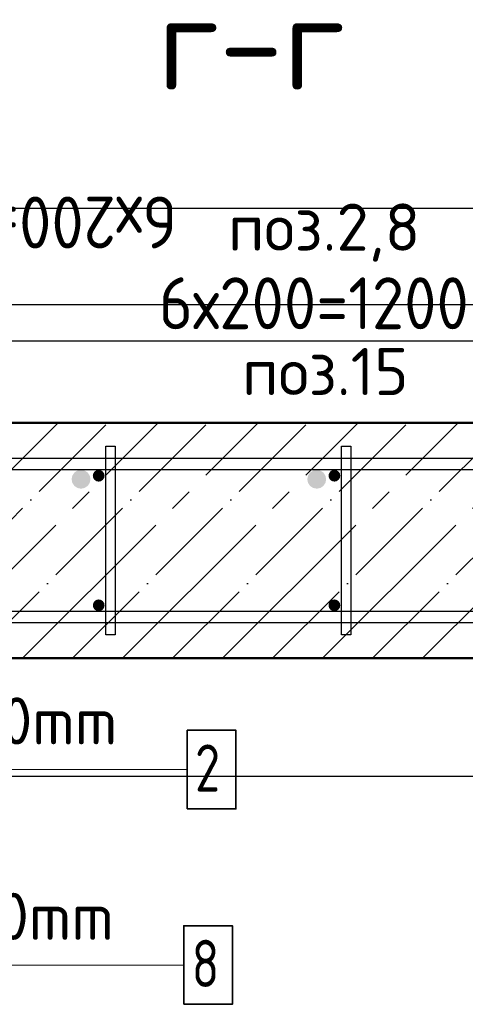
# Model space of a CAD drawing. Header units: millimetres. Extents: x -27380 to 48638, y 46540 to 72525.
# Tile 26 of 106: x -20197 to -19819, y 58567 to 59402. Entities that reach past the tile are written whole.
import ezdxf

# ---------------------------------------------------------------- set-up
doc = ezdxf.new("R2010")
doc.units = ezdxf.units.MM
doc.header["$PDMODE"] = 65
doc.linetypes.add('______11', pattern=[100, 80, -10, 0, -10])
doc.linetypes.add('______5', pattern=[220, 160, -20, 20, -20])
for name, color, linetype, lineweight in [('Standard', 7, 'Continuous', 25), ('Арм.стержн. вертикальными 1', 22, 'Continuous', 35), ('Арм.стержн.горизонт. 1', 180, 'Continuous', 35), ('Размерная линия_ общее', 7, 'Continuous', 13)]:
    doc.layers.add(name, color=color, linetype=linetype, lineweight=lineweight)
doc.layers.add('Арм.стержн. вертикальными 2', color=7, linetype='Continuous', lineweight=35, true_color=0x006e00)
doc.layers.add('Арм.стержн.Стяжки', color=7, linetype='Continuous', lineweight=35, true_color=0x501e0f)
doc.styles.add('ISOCPEUR', font='ISOCPEUR')
doc.dimstyles.new('DIMSTYLE_7', dxfattribs={"dimtxt": 44, "dimasz": 50, "dimexe": 0, "dimexo": 0, "dimgap": 22, "dimtad": 2, "dimdec": 0, "dimrnd": 5, "dimzin": 12, "dimdsep": 46, "dimtxsty": 'ISOCPEUR', "dimblk1": 'ALL_ML_STRICH', "dimblk2": 'ALL_ML_STRICH', "dimsah": 1, "dimcen": 0, "dimclrd": 7, "dimclre": 256, "dimclrt": 7, "dimadec": 0, "dimazin": 0, "dimtfac": 1, "dimtdec": 0, "dimtix": 1, "dimtmove": 2, "dimatfit": 3, "dimfxl": 0, "dimtzin": 0, "dimlwd": 0, "dimlwe": -3, "dimarcsym": 0})

# ---------------------------------------------------------------- blocks, each defined once
blk = doc.blocks.new('ALL_ML_STRICH')
at = {"color": 0, "linetype": 'ByBlock', "lineweight": -2}
for p, q in [((0, -0.5), (0, 0.5)), ((-0.3, -0.3), (0.3, 0.3)), ((-1, 0), (0.5, 0))]:
    blk.add_line(p, q, dxfattribs=at)
blk = doc.blocks.new('*D338')
at = {"layer": 'DEFPOINTS', "color": 7, "linetype": 'Continuous', "lineweight": 13, "transparency": 33554687}
for p in [(-20545.35, 59129.79), (-20545.35, 59012.42), (-19345.35, 59012.42)]:
    blk.add_point(p, dxfattribs=at)
at = {"layer": 'Размерная линия_ общее', "color": 253, "linetype": 'Continuous', "lineweight": -2, "true_color": 0xa0a0a0, "transparency": 33554687}
for p, q in [((-20545.35, 59032.42), (-20545.35, 59129.79)), ((-19345.35, 59032.42), (-19345.35, 59129.79))]:
    blk.add_line(p, q, dxfattribs=at)
at = {"layer": 'Размерная линия_ общее', "color": 7, "linetype": 'Continuous', "lineweight": -2, "transparency": 33554687}
blk.add_line((-20545.35, 59129.79), (-19345.35, 59129.79), dxfattribs=at)
at = {"layer": 'Размерная линия_ общее', "color": 7, "linetype": 'Continuous', "lineweight": 13, "transparency": 33554687, "xscale": 50, "yscale": 50, "zscale": 50, "rotation": 180}
blk.add_blockref('ALL_ML_STRICH', (-20545.35, 59129.79), dxfattribs=at)
at = {"layer": 'Размерная линия_ общее', "color": 7, "linetype": 'Continuous', "lineweight": 13, "transparency": 33554687, "xscale": 50, "yscale": 50, "zscale": 50}
blk.add_blockref('ALL_ML_STRICH', (-19345.35, 59129.79), dxfattribs=at)
at = {"layer": 'Размерная линия_ общее', "color": 7, "linetype": 'Continuous', "lineweight": 13, "transparency": 33554687, "insert": (-20079.35, 59183.79), "char_height": 44, "width": 2.2, "attachment_point": 1, "line_spacing_factor": 0.60241, "style": 'ISOCPEUR'}
blk.add_mtext('\\W0.91;6х200=1200', dxfattribs=at)
blk = doc.blocks.new('*D341')
at = {"layer": 'DEFPOINTS', "color": 7, "linetype": 'Continuous', "lineweight": 13, "transparency": 33554687}
for p in [(-19330.35, 59242.36), (-20530.35, 59015.42), (-19330.35, 59015.42)]:
    blk.add_point(p, dxfattribs=at)
at = {"layer": 'Размерная линия_ общее', "color": 253, "linetype": 'Continuous', "lineweight": -2, "true_color": 0xa0a0a0, "transparency": 33554687}
for p, q in [((-20530.35, 59035.42), (-20530.35, 59242.36)), ((-19330.35, 59035.42), (-19330.35, 59242.36))]:
    blk.add_line(p, q, dxfattribs=at)
at = {"layer": 'Размерная линия_ общее', "color": 7, "linetype": 'Continuous', "lineweight": -2, "transparency": 33554687}
blk.add_line((-19330.35, 59242.36), (-20530.35, 59242.36), dxfattribs=at)
at = {"layer": 'Размерная линия_ общее', "color": 7, "linetype": 'Continuous', "lineweight": 13, "transparency": 33554687, "xscale": 50, "yscale": 50, "zscale": 50}
for p, rotation in [((-20530.35, 59242.36), 180), ((-19330.35, 59242.36), 360)]:
    blk.add_blockref('ALL_ML_STRICH', p, dxfattribs=dict(at, rotation=rotation))
at = {"layer": 'Размерная линия_ общее', "color": 7, "linetype": 'Continuous', "lineweight": 13, "transparency": 33554687, "insert": (-20064.35, 59208.36), "char_height": 44, "width": 2.2, "attachment_point": 1, "rotation": 180, "line_spacing_factor": 0.60241, "style": 'ISOCPEUR'}
blk.add_mtext('\\W0.91;6х200=1200', dxfattribs=at)

msp = doc.modelspace()

# ---------------------------------------------------------------- hatches: boundary and pattern name
at = {"layer": 'Арм.стержн. вертикальными 1', "linetype": 'Continuous', "lineweight": 50, "transparency": 33554687}
for points in [[(-20125.35, 59015.42), (-20125.73, 59017.33), (-20126.82, 59018.95), (-20128.44, 59020.04), (-20130.35, 59020.42), (-20132.27, 59020.04), (-20133.89, 59018.95), (-20134.97, 59017.33), (-20135.35, 59015.42), (-20134.97, 59013.5), (-20133.89, 59011.88), (-20132.27, 59010.8), (-20130.35, 59010.42), (-20128.44, 59010.8), (-20126.82, 59011.88), (-20125.73, 59013.5)], [(-19925.35, 59015.42), (-19925.74, 59017.33), (-19926.82, 59018.95), (-19928.44, 59020.04), (-19930.35, 59020.42), (-19932.27, 59020.04), (-19933.89, 59018.95), (-19934.97, 59017.33), (-19935.35, 59015.42), (-19934.97, 59013.5), (-19933.89, 59011.88), (-19932.27, 59010.8), (-19930.35, 59010.42), (-19928.44, 59010.8), (-19926.82, 59011.88), (-19925.74, 59013.5)], [(-20125.35, 58905.42), (-20125.73, 58907.33), (-20126.82, 58908.95), (-20128.44, 58910.04), (-20130.35, 58910.42), (-20132.27, 58910.04), (-20133.89, 58908.95), (-20134.97, 58907.33), (-20135.35, 58905.42), (-20134.97, 58903.5), (-20133.89, 58901.88), (-20132.27, 58900.8), (-20130.35, 58900.42), (-20128.44, 58900.8), (-20126.82, 58901.88), (-20125.73, 58903.5)], [(-19925.35, 58905.42), (-19925.74, 58907.33), (-19926.82, 58908.95), (-19928.44, 58910.04), (-19930.35, 58910.42), (-19932.27, 58910.04), (-19933.89, 58908.95), (-19934.97, 58907.33), (-19935.35, 58905.42), (-19934.97, 58903.5), (-19933.89, 58901.88), (-19932.27, 58900.8), (-19930.35, 58900.42), (-19928.44, 58900.8), (-19926.82, 58901.88), (-19925.74, 58903.5)]]:
    msp.add_hatch(color=4, dxfattribs=at).paths.add_polyline_path(points)
at = {"layer": 'Арм.стержн. вертикальными 2', "linetype": 'Continuous', "lineweight": 50, "transparency": 33554687}
for points in [[(-20137.35, 59012.42), (-20137.96, 59015.48), (-20139.7, 59018.07), (-20142.29, 59019.81), (-20145.35, 59020.42), (-20148.42, 59019.81), (-20151.01, 59018.07), (-20152.75, 59015.48), (-20153.35, 59012.42), (-20152.75, 59009.36), (-20151.01, 59006.76), (-20148.42, 59005.03), (-20145.35, 59004.42), (-20142.29, 59005.03), (-20139.7, 59006.76), (-20137.96, 59009.36)], [(-19937.35, 59012.42), (-19937.96, 59015.48), (-19939.7, 59018.07), (-19942.29, 59019.81), (-19945.35, 59020.42), (-19948.42, 59019.81), (-19951.01, 59018.07), (-19952.75, 59015.48), (-19953.35, 59012.42), (-19952.75, 59009.36), (-19951.01, 59006.76), (-19948.42, 59005.03), (-19945.35, 59004.42), (-19942.29, 59005.03), (-19939.7, 59006.76), (-19937.96, 59009.36)]]:
    msp.add_hatch(color=7, dxfattribs=at).paths.add_polyline_path(points)

# ---------------------------------------------------------------- linework, layer by layer
at = {"layer": 'Standard', "color": 7, "linetype": 'Continuous', "lineweight": 25, "transparency": 33554687}
msp.add_lwpolyline([(-20840.35, 58760.42), (-19190.35, 58760.42), (-19190.35, 59160.42), (-20840.35, 59160.42), (-20840.35, 58760.42)], dxfattribs=at)
at = {"layer": 'Арм.стержн. вертикальными 1', "color": 7, "linetype": 'Continuous', "lineweight": 13, "transparency": 33554687}
for p, q in [((-20471.28, 58765.98), (-20055.28, 58765.98)), ((-20474.18, 58600.09), (-20058.18, 58600.09))]:
    msp.add_line(p, q, dxfattribs=at)
at = {"layer": 'Арм.стержн. вертикальными 1', "color": 7, "linetype": 'Continuous', "lineweight": 35, "transparency": 33554687}
for points in [[(-20055.28, 58732.65), (-20013.94, 58732.65), (-20013.94, 58799.31), (-20055.28, 58799.31), (-20055.28, 58732.65)], [(-20058.18, 58566.75), (-20016.85, 58566.75), (-20016.85, 58633.42), (-20058.18, 58633.42), (-20058.18, 58566.75)]]:
    msp.add_lwpolyline(points, dxfattribs=at)
at = {"layer": 'Арм.стержн.горизонт. 1', "color": 52, "linetype": 'Continuous', "lineweight": 50, "transparency": 33554687}
for p, q in [((-19290.35, 59060.42), (-20740.35, 59060.42)), ((-19290.35, 58860.42), (-20740.35, 58860.42))]:
    msp.add_line(p, q, dxfattribs=at)
at = {"layer": 'Арм.стержн.горизонт. 1', "color": 4, "linetype": 'Continuous', "lineweight": 25, "transparency": 33554687}
for points in [[(-20710.35, 59030.42), (-19320.35, 59030.42), (-19320.35, 59020.42), (-20710.35, 59020.42), (-20710.35, 59030.42)], [(-20710.35, 59030.42), (-19320.35, 59030.42), (-19320.35, 59020.42), (-20710.35, 59020.42), (-20710.35, 59030.42)], [(-20710.35, 59030.42), (-19320.35, 59030.42), (-19320.35, 59020.42), (-20710.35, 59020.42), (-20710.35, 59030.42)], [(-20710.35, 59030.42), (-19320.35, 59030.42), (-19320.35, 59020.42), (-20710.35, 59020.42), (-20710.35, 59030.42)], [(-20710.35, 59030.42), (-19320.35, 59030.42), (-19320.35, 59020.42), (-20710.35, 59020.42), (-20710.35, 59030.42)], [(-20710.35, 59030.42), (-19320.35, 59030.42), (-19320.35, 59020.42), (-20710.35, 59020.42), (-20710.35, 59030.42)], [(-20710.35, 59030.42), (-19320.35, 59030.42), (-19320.35, 59020.42), (-20710.35, 59020.42), (-20710.35, 59030.42)], [(-20710.35, 59030.42), (-19320.35, 59030.42), (-19320.35, 59020.42), (-20710.35, 59020.42), (-20710.35, 59030.42)], [(-20710.35, 59030.42), (-19320.35, 59030.42), (-19320.35, 59020.42), (-20710.35, 59020.42), (-20710.35, 59030.42)], [(-20710.35, 59030.42), (-19320.35, 59030.42), (-19320.35, 59020.42), (-20710.35, 59020.42), (-20710.35, 59030.42)], [(-20710.35, 59030.42), (-19320.35, 59030.42), (-19320.35, 59020.42), (-20710.35, 59020.42), (-20710.35, 59030.42)], [(-20710.35, 58900.42), (-19320.35, 58900.42), (-19320.35, 58890.42), (-20710.35, 58890.42), (-20710.35, 58900.42)], [(-20710.35, 58900.42), (-19320.35, 58900.42), (-19320.35, 58890.42), (-20710.35, 58890.42), (-20710.35, 58900.42)], [(-20710.35, 58900.42), (-19320.35, 58900.42), (-19320.35, 58890.42), (-20710.35, 58890.42), (-20710.35, 58900.42)], [(-20710.35, 58900.42), (-19320.35, 58900.42), (-19320.35, 58890.42), (-20710.35, 58890.42), (-20710.35, 58900.42)], [(-20710.35, 58900.42), (-19320.35, 58900.42), (-19320.35, 58890.42), (-20710.35, 58890.42), (-20710.35, 58900.42)], [(-20710.35, 58900.42), (-19320.35, 58900.42), (-19320.35, 58890.42), (-20710.35, 58890.42), (-20710.35, 58900.42)], [(-20710.35, 58900.42), (-19320.35, 58900.42), (-19320.35, 58890.42), (-20710.35, 58890.42), (-20710.35, 58900.42)], [(-20710.35, 58900.42), (-19320.35, 58900.42), (-19320.35, 58890.42), (-20710.35, 58890.42), (-20710.35, 58900.42)], [(-20710.35, 58900.42), (-19320.35, 58900.42), (-19320.35, 58890.42), (-20710.35, 58890.42), (-20710.35, 58900.42)], [(-20710.35, 58900.42), (-19320.35, 58900.42), (-19320.35, 58890.42), (-20710.35, 58890.42), (-20710.35, 58900.42)], [(-20710.35, 58900.42), (-19320.35, 58900.42), (-19320.35, 58890.42), (-20710.35, 58890.42), (-20710.35, 58900.42)]]:
    msp.add_lwpolyline(points, dxfattribs=at)
at = {"layer": 'Арм.стержн.Стяжки', "color": 40, "linetype": 'Continuous', "lineweight": 25, "transparency": 33554687}
for points in [[(-20124.35, 58880.42), (-20124.35, 59040.42), (-20116.35, 59040.42), (-20116.35, 58880.42), (-20124.35, 58880.42)], [(-20124.35, 58880.42), (-20124.35, 59040.42), (-20116.35, 59040.42), (-20116.35, 58880.42), (-20124.35, 58880.42)], [(-20124.35, 58880.42), (-20124.35, 59040.42), (-20116.35, 59040.42), (-20116.35, 58880.42), (-20124.35, 58880.42)], [(-19924.35, 58880.42), (-19924.35, 59040.42), (-19916.35, 59040.42), (-19916.35, 58880.42), (-19924.35, 58880.42)], [(-19924.35, 58880.42), (-19924.35, 59040.42), (-19916.35, 59040.42), (-19916.35, 58880.42), (-19924.35, 58880.42)], [(-19924.35, 58880.42), (-19924.35, 59040.42), (-19916.35, 59040.42), (-19916.35, 58880.42), (-19924.35, 58880.42)], [(-19924.35, 58880.42), (-19924.35, 59040.42), (-19916.35, 59040.42), (-19916.35, 58880.42), (-19924.35, 58880.42)]]:
    msp.add_lwpolyline(points, dxfattribs=at)
at = {"layer": 'Размерная линия_ общее', "color": 7, "linetype": 'Continuous', "lineweight": 50, "transparency": 33554687}
for p, q in [((-19290.35, 59060.42), (-20740.35, 59060.42)), ((-20740.35, 58860.42), (-19290.35, 58860.42))]:
    msp.add_line(p, q, dxfattribs=at)
at = {"layer": 'Размерная линия_ общее', "color": 7, "linetype": '______5', "lineweight": -3, "transparency": 33554687}
for p, q in [((-20364.77, 58860.42), (-20164.77, 59060.42)), ((-20279.92, 58860.42), (-20079.92, 59060.42)), ((-20195.07, 58860.42), (-19995.07, 59060.42)), ((-20110.21, 58860.42), (-19910.21, 59060.42)), ((-20025.36, 58860.42), (-19825.36, 59060.42)), ((-19940.51, 58860.42), (-19740.51, 59060.42)), ((-19855.66, 58860.42), (-19655.66, 59060.42))]:
    msp.add_line(p, q, dxfattribs=at)
at = {"layer": 'Размерная линия_ общее', "color": 7, "linetype": '______11', "lineweight": -3, "transparency": 33554687}
for p, q in [((-20322.35, 58860.42), (-20122.35, 59060.42)), ((-20237.49, 58860.42), (-20037.49, 59060.42)), ((-20152.64, 58860.42), (-19952.64, 59060.42)), ((-20067.79, 58860.42), (-19867.79, 59060.42)), ((-19982.93, 58860.42), (-19782.93, 59060.42)), ((-19898.08, 58860.42), (-19698.08, 59060.42))]:
    msp.add_line(p, q, dxfattribs=at)

# ---------------------------------------------------------------- texts
at = {"layer": 'Standard', "color": 7, "linetype": 'Continuous', "lineweight": 13, "transparency": 33554687, "char_height": 40, "attachment_point": 7, "style": 'ISOCPEUR'}
for s, insert, width in [('\\A1;{\\fISOCPEUR|i0|b0;\\H40.000000;\\W1.000000;\\C7;поз.2,8}\\P', (-20020.71, 59197.08), 183.0698), ('\\A1;{\\fISOCPEUR|i0|b0;\\H40.000000;\\W1.000000;\\C7;поз.15}\\P', (-20008.69, 59083.84), 159.9747)]:
    msp.add_mtext(s, dxfattribs=dict(at, insert=insert, width=width))
at = {"layer": 'Арм.стержн. вертикальными 1', "color": 7, "linetype": 'Continuous', "lineweight": 25, "transparency": 33554687, "char_height": 40, "attachment_point": 7, "style": 'ISOCPEUR'}
for s, insert, width in [('\\W0.96;ø10 L=3540mm ', (-20451.28, 58787.31), 395.0199), ('\\W0.78;2', (-20048.61, 58747.31), 43.5209), ('\\W0.96;ø10 L=3540mm ', (-20454.18, 58621.42), 395.02), ('\\W0.78;8', (-20051.51, 58581.42), 43.5209)]:
    msp.add_mtext(s, dxfattribs=dict(at, insert=insert, width=width))
at = {"layer": 'Арм.стержн.горизонт. 1', "color": 7, "linetype": 'Continuous', "lineweight": 13, "transparency": 33554687, "insert": (-20080.54, 59383.23), "char_height": 80, "width": 204.5217, "attachment_point": 4, "style": 'ISOCPEUR'}
msp.add_mtext('\\A1;{\\fISOCPEUR|i0|b0;\\H80.000000;\\W1.000000;\\C7;г-г}\\P', dxfattribs=at)

# ---------------------------------------------------------------- dimensions: what is measured, and where the dimension line sits
at = {"layer": 'Размерная линия_ общее', "color": 7, "linetype": 'Continuous', "lineweight": 13, "transparency": 33554687}
dim = msp.add_linear_dim(base=(-20530.35, 59242.36), p1=(-19330.35, 59035.42), p2=(-20530.35, 59035.42), angle=180, text='\\W0.91;6х200=1200', dimstyle='DIMSTYLE_7', override={"dimpost": '<>', "dimclrd": 7, "dimclre": 253, "dimclrt": 7, "dimlwd": 0, "dimlwe": 65533}, dxfattribs=at)
dim.commit()
dim.dimension.update_dxf_attribs({"geometry": '*D341', "text_midpoint": (-19930.35, 59264.36), "dimtype": 160})
dim = msp.add_linear_dim(base=(-19345.35, 59129.79), p1=(-20545.35, 59032.42), p2=(-19345.35, 59032.42), text='\\W0.91;6х200=1200', dimstyle='DIMSTYLE_7', override={"dimpost": '<>', "dimclrd": 7, "dimclre": 253, "dimclrt": 7, "dimlwd": 0, "dimlwe": 65533}, dxfattribs=at)
dim.commit()
dim.dimension.update_dxf_attribs({"geometry": '*D338', "text_midpoint": (-19945.35, 59151.79), "dimtype": 160})

doc.saveas('drawing.dxf')
